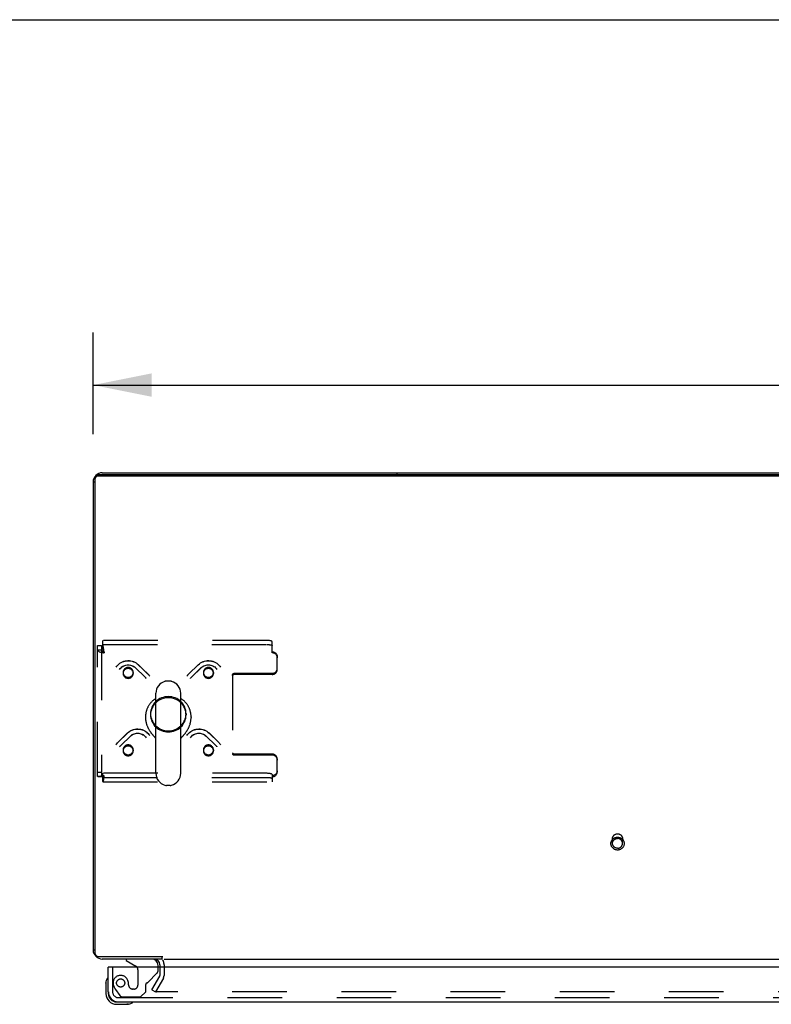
# Model space of a CAD drawing. Header units: inches. Extents: x 0 to 245, y 0 to 158.
# Tile 118 of 159: x 37 to 56, y 134 to 158. Entities that reach past the tile are written whole.
import ezdxf

# ---------------------------------------------------------------- set-up
doc = ezdxf.new("R2010")
doc.units = ezdxf.units.IN
doc.header["$LTSCALE"] = 13.466196
doc.header["$MEASUREMENT"] = 0
doc.linetypes.add('HIDDEN', pattern=[0.2, 0.1, -0.1])
doc.layers.get('0').update_dxf_attribs({"linetype": 'CONTINUOUS'})
for name, color, linetype in [('DEFAULT_2', 8, 'HIDDEN'), ('DIMENSIONS', 7, 'CONTINUOUS'), ('SECONDARY_OR_LEFT_DOOR_ASSEMBLY', 7, 'CONTINUOUS')]:
    doc.layers.add(name, color=color, linetype=linetype)
doc.styles.get("Standard").update_dxf_attribs({"font": 'arial.ttf'})
doc.dimstyles.new('DIMSTYLE_1', dxfattribs={"dimtxt": 1.080176, "dimasz": 1.440235, "dimexe": 0.09, "dimexo": 0.07, "dimgap": 0.0375, "dimtad": 0, "dimtih": 1, "dimtoh": 1, "dimzin": 4, "dimdsep": 46, "dimtxsty": 'Standard', "dimblk": '_FILLED', "dimblk1": '_FILLED', "dimblk2": '_FILLED', "dimcen": 0.09, "dimadec": 3, "dimazin": 1, "dimtfac": 1, "dimtdec": 3, "dimtofl": 0, "dimtmove": 0, "dimatfit": 3, "dimldrblk": '_FILLED', "dimfxl": 0, "dimtolj": 1, "dimtzin": 4, "dimarcsym": 0})

# ---------------------------------------------------------------- blocks, each defined once
blk = doc.blocks.new('_FILLED')
at = {"color": 0, "linetype": 'ByBlock'}
blk.add_solid([(0, 0), (-1, 0.2), (-1, -0.2)], dxfattribs=at)
blk = doc.blocks.new('*D5')
at = {"layer": 'DIMENSIONS', "color": 2, "linetype": 'Continuous'}
for p, q in [((39.155, 148.199), (39.155, 150.704)), ((112.155, 148.199), (112.155, 150.704)), ((39.155, 149.408), (73.228, 149.408)), ((112.155, 149.408), (78.083, 149.408))]:
    blk.add_line(p, q, dxfattribs=at)
at = {"layer": 'DIMENSIONS', "color": 2, "linetype": 'Continuous', "xscale": 1.4402348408, "yscale": 1.4402348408, "zscale": 1.4402348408, "rotation": 180}
blk.add_blockref('_FILLED', (39.155, 149.408), dxfattribs=at)
at = {"layer": 'DIMENSIONS', "color": 2, "linetype": 'Continuous', "xscale": 1.4402348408, "yscale": 1.4402348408, "zscale": 1.4402348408}
blk.add_blockref('_FILLED', (112.155, 149.408), dxfattribs=at)
at = {"layer": 'DIMENSIONS', "color": 2, "linetype": 'Continuous', "insert": (75.655, 149.948), "char_height": 1.0802, "width": 3.77459, "attachment_point": 2, "line_spacing_factor": 0.9}
blk.add_mtext('73.00', dxfattribs=at)

msp = doc.modelspace()

# ---------------------------------------------------------------- linework, layer by layer
at = {"color": 7, "linetype": 'Continuous'}
for p, q in [((0, 158.426), (244.84, 158.426)), ((39.207, 135.369), (39.207, 147.129)), ((39.237, 147.191), (39.243, 147.184)), ((112.041, 147.162), (39.27, 147.162)), ((46.655, 147.189), (46.655, 147.243)), ((39.155, 147.017), (39.207, 147.017)), ((41.053, 142.101), (40.966, 142.101)), ((40.703, 139.827), (40.703, 141.801)), ((41.315, 139.827), (41.315, 141.801)), ((40.447, 141.217), (40.447, 141.207)), ((41.572, 141.217), (41.572, 141.207)), ((41.315, 140.689), (41.334, 140.708)), ((41.334, 140.708), (41.345, 140.72)), ((41.053, 139.526), (40.966, 139.526)), ((39.155, 135.469), (39.207, 135.469)), ((39.27, 135.309), (40.871, 135.309)), ((40.853, 135.309), (40.853, 135.243)), ((40.905, 135.243), (109.155, 135.243))]:
    msp.add_line(p, q, dxfattribs=at)
at = {"color": 3, "linetype": 'Continuous'}
for p, q in [((112.041, 147.189), (39.27, 147.189)), ((39.381, 147.243), (111.929, 147.243)), ((39.155, 147.017), (39.155, 135.469)), ((40.853, 135.243), (39.381, 135.243)), ((40.801, 135.101), (40.801, 135.039))]:
    msp.add_line(p, q, dxfattribs=at)
for points in [[(39.207, 147.129), (39.208, 147.134), (39.208, 147.139), (39.21, 147.145), (39.211, 147.15), (39.213, 147.155), (39.216, 147.159), (39.219, 147.164), (39.222, 147.168), (39.226, 147.172), (39.23, 147.175), (39.234, 147.178)], [(39.234, 147.178), (39.239, 147.181), (39.244, 147.184), (39.249, 147.186)], [(39.249, 147.186), (39.254, 147.187), (39.259, 147.188), (39.264, 147.189), (39.27, 147.189)]]:
    msp.add_lwpolyline(points, dxfattribs=at)
at = {"color": 7, "linetype": 'Continuous'}
for points in [[(39.21, 147.118), (39.208, 147.113), (39.208, 147.107), (39.207, 147.102)], [(39.27, 147.162), (39.264, 147.162), (39.259, 147.162), (39.254, 147.16), (39.249, 147.159), (39.244, 147.157), (39.239, 147.154), (39.234, 147.152), (39.23, 147.148), (39.226, 147.145), (39.222, 147.141), (39.219, 147.137), (39.216, 147.132), (39.213, 147.128), (39.211, 147.123), (39.21, 147.118)], [(40.703, 141.675), (40.703, 141.675), (40.69, 141.667), (40.678, 141.659), (40.667, 141.65), (40.655, 141.641), (40.644, 141.632), (40.633, 141.623), (40.622, 141.613), (40.611, 141.603), (40.601, 141.593), (40.591, 141.582), (40.581, 141.571), (40.572, 141.56), (40.563, 141.549), (40.554, 141.538), (40.546, 141.526), (40.537, 141.514), (40.53, 141.502), (40.522, 141.49), (40.515, 141.477), (40.508, 141.465), (40.502, 141.452), (40.495, 141.439), (40.49, 141.426), (40.484, 141.413), (40.479, 141.399), (40.474, 141.386), (40.47, 141.372), (40.466, 141.358), (40.462, 141.345), (40.459, 141.331), (40.456, 141.317), (40.454, 141.303), (40.452, 141.289), (40.45, 141.274), (40.449, 141.26), (40.448, 141.246), (40.447, 141.232), (40.447, 141.217)], [(41.572, 141.217), (41.572, 141.232), (41.571, 141.246), (41.57, 141.26), (41.569, 141.274), (41.567, 141.289), (41.565, 141.303), (41.563, 141.317), (41.56, 141.331), (41.556, 141.345), (41.553, 141.358), (41.549, 141.372), (41.545, 141.386), (41.54, 141.399), (41.535, 141.413), (41.529, 141.426), (41.524, 141.439), (41.517, 141.452), (41.511, 141.465), (41.504, 141.477), (41.497, 141.49), (41.489, 141.502), (41.482, 141.514), (41.473, 141.526), (41.465, 141.538), (41.456, 141.549), (41.447, 141.56), (41.438, 141.571), (41.428, 141.582), (41.418, 141.593), (41.408, 141.603), (41.397, 141.613), (41.386, 141.623), (41.375, 141.632), (41.364, 141.641), (41.352, 141.65), (41.341, 141.659), (41.329, 141.667), (41.316, 141.675), (41.315, 141.675)], [(40.447, 141.207), (40.447, 141.194), (40.448, 141.181), (40.448, 141.167), (40.45, 141.154), (40.451, 141.14), (40.453, 141.127), (40.455, 141.114), (40.458, 141.1), (40.46, 141.087), (40.463, 141.074), (40.467, 141.061), (40.47, 141.047), (40.474, 141.034), (40.479, 141.022), (40.483, 141.009), (40.488, 140.996), (40.493, 140.984), (40.498, 140.971), (40.504, 140.959), (40.509, 140.947), (40.515, 140.935), (40.521, 140.924), (40.528, 140.912), (40.534, 140.901), (40.541, 140.89), (40.547, 140.879), (40.554, 140.868), (40.561, 140.858), (40.568, 140.848), (40.575, 140.838), (40.582, 140.828), (40.589, 140.819), (40.596, 140.809), (40.603, 140.801), (40.61, 140.792), (40.617, 140.783), (40.624, 140.775), (40.631, 140.767), (40.638, 140.76), (40.644, 140.752), (40.651, 140.745), (40.657, 140.738), (40.663, 140.732), (40.669, 140.726), (40.674, 140.72), (40.68, 140.714), (40.703, 140.689)], [(41.345, 140.72), (41.35, 140.726), (41.356, 140.732), (41.362, 140.739), (41.368, 140.745), (41.375, 140.752), (41.381, 140.76), (41.388, 140.767), (41.395, 140.775), (41.402, 140.783), (41.409, 140.792), (41.416, 140.801), (41.423, 140.809), (41.43, 140.819), (41.437, 140.828), (41.444, 140.838), (41.451, 140.848), (41.458, 140.858), (41.465, 140.868), (41.472, 140.879), (41.478, 140.89), (41.485, 140.901), (41.491, 140.912), (41.498, 140.924), (41.504, 140.935), (41.51, 140.947), (41.515, 140.959), (41.521, 140.971), (41.526, 140.984), (41.531, 140.996), (41.536, 141.009), (41.54, 141.022), (41.545, 141.034), (41.549, 141.047), (41.552, 141.061), (41.556, 141.074), (41.559, 141.087), (41.561, 141.1), (41.564, 141.114), (41.566, 141.127), (41.568, 141.14), (41.569, 141.154), (41.57, 141.167), (41.571, 141.181), (41.572, 141.194), (41.572, 141.207)], [(39.207, 135.369), (39.208, 135.364), (39.208, 135.359), (39.21, 135.354), (39.211, 135.349), (39.213, 135.344), (39.216, 135.339), (39.219, 135.335), (39.222, 135.331), (39.226, 135.327), (39.23, 135.323), (39.234, 135.32), (39.239, 135.317), (39.244, 135.315), (39.249, 135.313), (39.254, 135.311), (39.259, 135.31), (39.264, 135.309), (39.27, 135.309)]]:
    msp.add_lwpolyline(points, dxfattribs=at)
at = {"color": 3, "linetype": 'Continuous'}
for centre, radius, start, end in [((39.381, 147.017), 0.226, 90, 180), ((39.381, 135.469), 0.226, 180, 270), ((40.659, 135.101), 0.142, 0, 90)]:
    msp.add_arc(centre, radius, start, end, dxfattribs=at)
at = {"color": 7, "linetype": 'Continuous'}
for centre, radius, start, end in [((41.009, 141.801), 0.306, 105.6303, 180), ((40.966, 141.958), 0.144, 90, 105.6303), ((41.053, 141.958), 0.144, 74.3697, 90), ((41.009, 141.801), 0.306, 0, 74.3697), ((41.009, 139.826), 0.306, 180, 254.3697), ((41.009, 139.826), 0.306, 285.6303, 360), ((40.966, 139.67), 0.144, 254.3697, 270), ((41.053, 139.67), 0.144, 270, 285.6303)]:
    msp.add_arc(centre, radius, start, end, dxfattribs=at)
at = {"layer": 'DEFAULT_2', "color": 8, "linetype": 'HIDDEN'}
for p, q in [((39.259, 139.752), (39.259, 142.977)), ((39.259, 142.977), (39.363, 142.977)), ((39.363, 142.977), (39.363, 139.752)), ((39.393, 143.004), (39.393, 143.106)), ((43.447, 143.106), (39.393, 143.106)), ((39.393, 143.006), (43.447, 143.006)), ((39.393, 143.004), (39.393, 142.903)), ((43.572, 142.799), (43.572, 143.074)), ((39.259, 142.874), (39.363, 142.874)), ((39.426, 142.799), (39.417, 142.873)), ((39.426, 142.826), (39.417, 142.854)), ((39.426, 142.826), (39.426, 142.799)), ((43.697, 142.705), (43.697, 142.678)), ((43.697, 142.387), (43.697, 142.678)), ((40.195, 142.434), (40.428, 142.209)), ((40.197, 142.432), (40.43, 142.207)), ((40.267, 142.509), (40.5, 142.284)), ((40.269, 142.507), (40.502, 142.282)), ((41.517, 142.282), (41.75, 142.507)), ((41.519, 142.284), (41.752, 142.509)), ((41.589, 142.207), (41.822, 142.432)), ((41.591, 142.209), (41.824, 142.434)), ((39.895, 142.318), (39.895, 142.291)), ((40.145, 142.318), (40.145, 142.291)), ((40.459, 142.173), (40.464, 142.165)), ((41.555, 142.165), (41.56, 142.173)), ((41.56, 142.173), (41.566, 142.181)), ((41.874, 142.318), (41.874, 142.291)), ((42.124, 142.318), (42.124, 142.291)), ((42.597, 142.237), (42.597, 142.264)), ((42.597, 142.237), (42.597, 140.303)), ((43.572, 142.293), (42.627, 142.293)), ((43.572, 142.266), (42.627, 142.266)), ((40.572, 141.297), (40.572, 141.27)), ((41.447, 141.297), (41.447, 141.27)), ((39.771, 140.595), (40.004, 140.82)), ((39.772, 140.597), (40.005, 140.822)), ((39.843, 140.52), (40.076, 140.745)), ((39.845, 140.522), (40.078, 140.747)), ((41.941, 140.747), (42.174, 140.522)), ((41.943, 140.745), (42.176, 140.52)), ((42.014, 140.822), (42.247, 140.597)), ((42.015, 140.82), (42.248, 140.595)), ((39.809, 140.479), (39.814, 140.486)), ((39.814, 140.486), (39.82, 140.494)), ((42.205, 140.486), (42.21, 140.479)), ((39.895, 140.406), (39.895, 140.379)), ((40.145, 140.406), (40.145, 140.379)), ((41.874, 140.406), (41.874, 140.379)), ((42.124, 140.406), (42.124, 140.379)), ((43.572, 140.301), (42.627, 140.301)), ((43.572, 140.274), (42.627, 140.274)), ((43.697, 140.18), (43.697, 140.153)), ((43.697, 139.862), (43.697, 140.153)), ((39.259, 139.855), (39.363, 139.855)), ((39.259, 139.752), (39.363, 139.752)), ((39.382, 139.757), (39.373, 139.755)), ((39.393, 139.623), (39.393, 139.826)), ((43.447, 139.826), (39.393, 139.826)), ((39.426, 139.741), (39.426, 139.768)), ((43.572, 139.793), (43.572, 139.741)), ((43.572, 139.741), (43.572, 139.617)), ((39.393, 139.725), (43.447, 139.725)), ((39.399, 139.721), (43.572, 139.721)), ((39.399, 139.617), (43.572, 139.617)), ((51.969, 138.097), (51.969, 138.213)), ((52.217, 138.097), (52.217, 138.213)), ((40.801, 135.039), (40.801, 134.838)), ((40.905, 135.101), (40.905, 134.838)), ((40.601, 134.483), (40.797, 134.823)), ((40.888, 134.771), (40.691, 134.431)), ((40.601, 134.483), (40.691, 134.431)), ((73.561, 134.431), (40.723, 134.431))]:
    msp.add_line(p, q, dxfattribs=at)
for points in [[(39.417, 142.873), (39.415, 142.892), (39.412, 142.909), (39.41, 142.926), (39.408, 142.941), (39.405, 142.956), (39.403, 142.969), (39.401, 142.98), (39.398, 142.99), (39.396, 142.998), (39.393, 143.004)], [(39.417, 142.854), (39.415, 142.861), (39.412, 142.867), (39.41, 142.874), (39.408, 142.88), (39.405, 142.885), (39.403, 142.89), (39.401, 142.894), (39.398, 142.898), (39.396, 142.901), (39.393, 142.903)], [(43.572, 143.074), (43.571, 143.078), (43.568, 143.082), (43.562, 143.086), (43.555, 143.09), (43.546, 143.093), (43.535, 143.096), (43.523, 143.099), (43.509, 143.102), (43.495, 143.103), (43.479, 143.105), (43.463, 143.106), (43.447, 143.106)], [(43.447, 143.006), (43.463, 143.005), (43.479, 143.004), (43.495, 143.003), (43.509, 143.001), (43.523, 142.999), (43.535, 142.996), (43.546, 142.993), (43.555, 142.989), (43.562, 142.986), (43.568, 142.982), (43.571, 142.977), (43.572, 142.973)], [(39.259, 142.874), (39.261, 142.867), (39.264, 142.86), (39.269, 142.853), (39.276, 142.846), (39.285, 142.84), (39.296, 142.834), (39.308, 142.828), (39.322, 142.822), (39.338, 142.817), (39.354, 142.812), (39.371, 142.808), (39.389, 142.805), (39.408, 142.802), (39.426, 142.799)], [(39.363, 142.874), (39.364, 142.87), (39.365, 142.866), (39.367, 142.862), (39.37, 142.858), (39.373, 142.854), (39.377, 142.85), (39.382, 142.847), (39.387, 142.843), (39.393, 142.84), (39.399, 142.837), (39.406, 142.834), (39.412, 142.831), (39.419, 142.828), (39.426, 142.826)], [(43.572, 142.826), (43.588, 142.825), (43.604, 142.822), (43.62, 142.817), (43.634, 142.81), (43.648, 142.801), (43.66, 142.791), (43.671, 142.779), (43.68, 142.766), (43.687, 142.751), (43.693, 142.736), (43.696, 142.721), (43.697, 142.705)], [(43.697, 142.678), (43.696, 142.694), (43.693, 142.71), (43.687, 142.725), (43.68, 142.739), (43.671, 142.752), (43.66, 142.764), (43.648, 142.774), (43.634, 142.783), (43.62, 142.79), (43.604, 142.795), (43.588, 142.798), (43.572, 142.799)], [(39.72, 142.445), (39.74, 142.473), (39.763, 142.499), (39.788, 142.523), (39.816, 142.544), (39.846, 142.563), (39.877, 142.579), (39.91, 142.591), (39.944, 142.6), (39.979, 142.606), (40.014, 142.608), (40.049, 142.607), (40.084, 142.602), (40.118, 142.595), (40.151, 142.583), (40.183, 142.569), (40.213, 142.552), (40.241, 142.531), (40.267, 142.509)], [(39.72, 142.445), (39.74, 142.473), (39.763, 142.499), (39.788, 142.522), (39.816, 142.543), (39.846, 142.562), (39.877, 142.577), (39.91, 142.589), (39.944, 142.598), (39.979, 142.604), (40.014, 142.606), (40.049, 142.605), (40.084, 142.6), (40.119, 142.592), (40.152, 142.581), (40.184, 142.567), (40.214, 142.55), (40.243, 142.529), (40.269, 142.507)], [(39.809, 142.39), (39.825, 142.412), (39.844, 142.433), (39.864, 142.451), (39.887, 142.467), (39.911, 142.48), (39.937, 142.49), (39.964, 142.498), (39.992, 142.503), (40.019, 142.504), (40.047, 142.503), (40.075, 142.498), (40.102, 142.491), (40.127, 142.48), (40.152, 142.467), (40.174, 142.452), (40.195, 142.434)], [(39.809, 142.39), (39.825, 142.412), (39.844, 142.432), (39.865, 142.45), (39.888, 142.466), (39.912, 142.479), (39.938, 142.489), (39.965, 142.496), (39.992, 142.501), (40.02, 142.502), (40.048, 142.501), (40.076, 142.496), (40.103, 142.489), (40.128, 142.478), (40.153, 142.465), (40.176, 142.45), (40.197, 142.432)], [(40.02, 142.438), (40.004, 142.437), (39.988, 142.434), (39.972, 142.429), (39.957, 142.422), (39.944, 142.414), (39.932, 142.403), (39.921, 142.391), (39.912, 142.378), (39.904, 142.364), (39.899, 142.349), (39.896, 142.333), (39.895, 142.318)], [(40.02, 142.412), (40.004, 142.411), (39.988, 142.407), (39.972, 142.402), (39.957, 142.395), (39.944, 142.387), (39.932, 142.376), (39.921, 142.364), (39.912, 142.351), (39.904, 142.337), (39.899, 142.322), (39.896, 142.307), (39.895, 142.291)], [(40.108, 142.403), (40.096, 142.414), (40.082, 142.422), (40.068, 142.429), (40.052, 142.434), (40.036, 142.437), (40.02, 142.438)], [(40.108, 142.376), (40.096, 142.387), (40.082, 142.395), (40.068, 142.402), (40.052, 142.407), (40.036, 142.411), (40.02, 142.412)], [(40.145, 142.318), (40.144, 142.333), (40.141, 142.349), (40.135, 142.364), (40.128, 142.378), (40.119, 142.391), (40.108, 142.403)], [(41.75, 142.507), (41.776, 142.529), (41.804, 142.55), (41.835, 142.567), (41.867, 142.581), (41.9, 142.592), (41.934, 142.6), (41.969, 142.605), (42.005, 142.606), (42.04, 142.604), (42.075, 142.598), (42.109, 142.589), (42.142, 142.577), (42.173, 142.562), (42.203, 142.543), (42.231, 142.522), (42.256, 142.499), (42.279, 142.473), (42.299, 142.445)], [(41.752, 142.509), (41.778, 142.531), (41.806, 142.552), (41.837, 142.569), (41.869, 142.584), (41.902, 142.595), (41.936, 142.603), (41.971, 142.607), (42.006, 142.608), (42.042, 142.606), (42.076, 142.6), (42.11, 142.591), (42.143, 142.578), (42.174, 142.563), (42.203, 142.544), (42.231, 142.523), (42.256, 142.499), (42.279, 142.473), (42.299, 142.445)], [(41.822, 142.432), (41.843, 142.45), (41.866, 142.465), (41.89, 142.478), (41.916, 142.489), (41.943, 142.496), (41.971, 142.501), (41.998, 142.502), (42.026, 142.501), (42.054, 142.496), (42.081, 142.489), (42.107, 142.479), (42.131, 142.466), (42.154, 142.45), (42.175, 142.432), (42.194, 142.412), (42.21, 142.39)], [(41.824, 142.434), (41.845, 142.452), (41.867, 142.467), (41.892, 142.481), (41.918, 142.491), (41.945, 142.498), (41.972, 142.503), (42, 142.504), (42.028, 142.503), (42.055, 142.498), (42.082, 142.49), (42.108, 142.48), (42.132, 142.466), (42.155, 142.451), (42.176, 142.433), (42.194, 142.412), (42.21, 142.39)], [(41.911, 142.403), (41.9, 142.391), (41.891, 142.378), (41.884, 142.364), (41.878, 142.349), (41.875, 142.333), (41.874, 142.318)], [(41.999, 142.438), (41.983, 142.437), (41.967, 142.434), (41.951, 142.429), (41.937, 142.422), (41.923, 142.414), (41.911, 142.403)], [(41.999, 142.412), (41.983, 142.411), (41.967, 142.407), (41.951, 142.402), (41.937, 142.395), (41.923, 142.387), (41.911, 142.376)], [(42.124, 142.318), (42.123, 142.333), (42.12, 142.349), (42.115, 142.364), (42.107, 142.378), (42.098, 142.391), (42.087, 142.403), (42.075, 142.414), (42.062, 142.422), (42.047, 142.429), (42.031, 142.434), (42.015, 142.437), (41.999, 142.438)], [(42.124, 142.291), (42.123, 142.307), (42.12, 142.322), (42.115, 142.337), (42.107, 142.351), (42.098, 142.364), (42.087, 142.376), (42.075, 142.387), (42.062, 142.395), (42.047, 142.402), (42.031, 142.407), (42.015, 142.411), (41.999, 142.412)], [(43.572, 142.293), (43.588, 142.294), (43.604, 142.297), (43.62, 142.302), (43.634, 142.309), (43.648, 142.318), (43.66, 142.328), (43.671, 142.34), (43.68, 142.353), (43.687, 142.368), (43.693, 142.383), (43.696, 142.398), (43.697, 142.414)], [(39.895, 142.318), (39.896, 142.302), (39.899, 142.286), (39.904, 142.272), (39.912, 142.257), (39.921, 142.244), (39.932, 142.232)], [(39.895, 142.291), (39.896, 142.275), (39.899, 142.26), (39.904, 142.245), (39.912, 142.23), (39.921, 142.217), (39.932, 142.205)], [(39.932, 142.232), (39.944, 142.222), (39.957, 142.213), (39.972, 142.206), (39.988, 142.201), (40.003, 142.198), (40.02, 142.197)], [(39.932, 142.205), (39.944, 142.195), (39.957, 142.186), (39.972, 142.179), (39.988, 142.174), (40.003, 142.171), (40.02, 142.17)], [(40.02, 142.197), (40.036, 142.198), (40.052, 142.201), (40.068, 142.206), (40.082, 142.213), (40.096, 142.222), (40.108, 142.232), (40.119, 142.244), (40.128, 142.257), (40.135, 142.272), (40.141, 142.286), (40.144, 142.302), (40.145, 142.318)], [(40.02, 142.17), (40.036, 142.171), (40.052, 142.174), (40.068, 142.179), (40.082, 142.186), (40.096, 142.195), (40.108, 142.205), (40.119, 142.217), (40.128, 142.23), (40.135, 142.245), (40.141, 142.26), (40.144, 142.275), (40.145, 142.291)], [(40.145, 142.291), (40.144, 142.307), (40.141, 142.322), (40.135, 142.337), (40.128, 142.351), (40.119, 142.364), (40.108, 142.376)], [(40.428, 142.209), (40.435, 142.202), (40.441, 142.195), (40.447, 142.188), (40.453, 142.181), (40.459, 142.173)], [(40.43, 142.207), (40.436, 142.2), (40.442, 142.194), (40.448, 142.187), (40.454, 142.18)], [(40.5, 142.284), (40.51, 142.274), (40.519, 142.264), (40.528, 142.253), (40.537, 142.242), (40.545, 142.231), (40.553, 142.22)], [(40.502, 142.282), (40.511, 142.272), (40.52, 142.262), (40.529, 142.252), (40.537, 142.241), (40.545, 142.231)], [(41.466, 142.22), (41.474, 142.231), (41.482, 142.242), (41.491, 142.253), (41.499, 142.264), (41.509, 142.274), (41.519, 142.284)], [(41.474, 142.231), (41.482, 142.241), (41.49, 142.252), (41.498, 142.262), (41.508, 142.272), (41.517, 142.282)], [(41.565, 142.18), (41.571, 142.187), (41.577, 142.194), (41.583, 142.2), (41.589, 142.207)], [(41.566, 142.181), (41.572, 142.188), (41.578, 142.195), (41.584, 142.202), (41.591, 142.209)], [(41.911, 142.376), (41.9, 142.364), (41.891, 142.351), (41.884, 142.337), (41.878, 142.322), (41.875, 142.307), (41.874, 142.291)], [(41.874, 142.318), (41.875, 142.302), (41.878, 142.286), (41.884, 142.272), (41.891, 142.257), (41.9, 142.244), (41.911, 142.232), (41.923, 142.222), (41.937, 142.213), (41.951, 142.206), (41.967, 142.201), (41.983, 142.198), (41.999, 142.197)], [(41.874, 142.291), (41.875, 142.275), (41.878, 142.26), (41.884, 142.245), (41.891, 142.23), (41.9, 142.217), (41.911, 142.205), (41.923, 142.195), (41.937, 142.186), (41.951, 142.179), (41.967, 142.174), (41.983, 142.171), (41.999, 142.17)], [(41.999, 142.197), (42.015, 142.198), (42.031, 142.201), (42.047, 142.206), (42.062, 142.213), (42.075, 142.222), (42.087, 142.232)], [(41.999, 142.17), (42.015, 142.171), (42.031, 142.174), (42.047, 142.179), (42.062, 142.186), (42.075, 142.195), (42.087, 142.205)], [(42.087, 142.232), (42.098, 142.244), (42.107, 142.257), (42.115, 142.272), (42.12, 142.286), (42.123, 142.302), (42.124, 142.318)], [(42.087, 142.205), (42.098, 142.217), (42.107, 142.23), (42.115, 142.245), (42.12, 142.26), (42.123, 142.275), (42.124, 142.291)], [(42.597, 142.264), (42.598, 142.27), (42.599, 142.275), (42.602, 142.28), (42.606, 142.285), (42.61, 142.288), (42.615, 142.291), (42.621, 142.292), (42.627, 142.293)], [(42.597, 142.237), (42.598, 142.243), (42.599, 142.248), (42.602, 142.253), (42.606, 142.258), (42.61, 142.261), (42.615, 142.264), (42.621, 142.266), (42.627, 142.266)], [(43.572, 142.266), (43.588, 142.267), (43.604, 142.27), (43.62, 142.275), (43.634, 142.282), (43.648, 142.291), (43.66, 142.301), (43.671, 142.313), (43.68, 142.326), (43.687, 142.341), (43.693, 142.356), (43.696, 142.371), (43.697, 142.387)], [(41.009, 141.72), (40.966, 141.717), (40.924, 141.711), (40.882, 141.701), (40.842, 141.687), (40.803, 141.67), (40.766, 141.648), (40.732, 141.624), (40.7, 141.596), (40.671, 141.565), (40.646, 141.532), (40.624, 141.496), (40.605, 141.459), (40.591, 141.42), (40.58, 141.379), (40.574, 141.338), (40.572, 141.297)], [(41.009, 141.693), (40.966, 141.691), (40.924, 141.684), (40.882, 141.674), (40.842, 141.66), (40.803, 141.643), (40.766, 141.621), (40.732, 141.597), (40.7, 141.569), (40.671, 141.538), (40.646, 141.505), (40.624, 141.469), (40.605, 141.432), (40.591, 141.393), (40.58, 141.352), (40.574, 141.311), (40.572, 141.27)], [(41.447, 141.297), (41.445, 141.338), (41.439, 141.379), (41.428, 141.42), (41.414, 141.459), (41.395, 141.496), (41.373, 141.532), (41.348, 141.565), (41.319, 141.596), (41.287, 141.624), (41.253, 141.648), (41.216, 141.67), (41.177, 141.687), (41.136, 141.701), (41.095, 141.711), (41.053, 141.717), (41.009, 141.72)], [(41.447, 141.27), (41.445, 141.311), (41.439, 141.352), (41.428, 141.393), (41.414, 141.432), (41.395, 141.469), (41.373, 141.505), (41.348, 141.538), (41.319, 141.569), (41.287, 141.597), (41.253, 141.621), (41.216, 141.643), (41.177, 141.66), (41.136, 141.674), (41.095, 141.684), (41.053, 141.691), (41.009, 141.693)], [(40.572, 141.297), (40.574, 141.256), (40.58, 141.214), (40.591, 141.174), (40.605, 141.135), (40.624, 141.098), (40.646, 141.062), (40.671, 141.029), (40.7, 140.998), (40.732, 140.97), (40.766, 140.946), (40.803, 140.924), (40.842, 140.907), (40.882, 140.893), (40.924, 140.882), (40.966, 140.876), (41.009, 140.874)], [(40.572, 141.27), (40.574, 141.229), (40.58, 141.188), (40.591, 141.147), (40.605, 141.108), (40.624, 141.071), (40.646, 141.035), (40.671, 141.002), (40.7, 140.971), (40.732, 140.943), (40.766, 140.919), (40.803, 140.897), (40.842, 140.88), (40.882, 140.866), (40.924, 140.856), (40.966, 140.849), (41.009, 140.847)], [(41.009, 140.874), (41.053, 140.876), (41.095, 140.882), (41.136, 140.893), (41.177, 140.907), (41.216, 140.924), (41.253, 140.946), (41.287, 140.97), (41.319, 140.998), (41.348, 141.029), (41.373, 141.062), (41.395, 141.098), (41.414, 141.135), (41.428, 141.174), (41.439, 141.214), (41.445, 141.256), (41.447, 141.297)], [(41.009, 140.847), (41.053, 140.849), (41.095, 140.856), (41.136, 140.866), (41.177, 140.88), (41.216, 140.897), (41.253, 140.919), (41.287, 140.943), (41.319, 140.971), (41.348, 141.002), (41.373, 141.035), (41.395, 141.071), (41.414, 141.108), (41.428, 141.147), (41.439, 141.188), (41.445, 141.229), (41.447, 141.27)], [(40.004, 140.82), (40.03, 140.843), (40.058, 140.863), (40.089, 140.88), (40.121, 140.895), (40.154, 140.906), (40.188, 140.914), (40.223, 140.918), (40.258, 140.919), (40.294, 140.917), (40.328, 140.911), (40.362, 140.903), (40.395, 140.89), (40.427, 140.875), (40.457, 140.857), (40.484, 140.836), (40.51, 140.812), (40.533, 140.786), (40.553, 140.758)], [(40.005, 140.822), (40.032, 140.845), (40.06, 140.865), (40.09, 140.883), (40.123, 140.897), (40.156, 140.908), (40.19, 140.916), (40.225, 140.92), (40.26, 140.921), (40.295, 140.919), (40.33, 140.913), (40.364, 140.904), (40.396, 140.891), (40.428, 140.876), (40.457, 140.857), (40.485, 140.836), (40.51, 140.812), (40.533, 140.786), (40.553, 140.758)], [(40.076, 140.745), (40.097, 140.763), (40.12, 140.779), (40.144, 140.792), (40.17, 140.802), (40.197, 140.809), (40.224, 140.814), (40.252, 140.815), (40.28, 140.814), (40.308, 140.81), (40.335, 140.802), (40.36, 140.792), (40.385, 140.779), (40.408, 140.764), (40.429, 140.746), (40.448, 140.726), (40.464, 140.704)], [(40.078, 140.747), (40.098, 140.765), (40.121, 140.781), (40.146, 140.794), (40.172, 140.804), (40.199, 140.812), (40.226, 140.816), (40.254, 140.818), (40.282, 140.816), (40.309, 140.811), (40.336, 140.804), (40.362, 140.793), (40.386, 140.78), (40.409, 140.764), (40.429, 140.746), (40.448, 140.726), (40.464, 140.704)], [(41.466, 140.758), (41.486, 140.786), (41.509, 140.812), (41.535, 140.836), (41.562, 140.858), (41.592, 140.876), (41.623, 140.892), (41.656, 140.904), (41.69, 140.913), (41.725, 140.919), (41.76, 140.921), (41.795, 140.92), (41.83, 140.916), (41.864, 140.908), (41.897, 140.897), (41.929, 140.882), (41.959, 140.865), (41.987, 140.845), (42.014, 140.822)], [(41.466, 140.758), (41.486, 140.786), (41.509, 140.812), (41.535, 140.836), (41.562, 140.857), (41.592, 140.875), (41.623, 140.89), (41.656, 140.902), (41.69, 140.911), (41.725, 140.917), (41.76, 140.919), (41.796, 140.918), (41.831, 140.914), (41.865, 140.906), (41.898, 140.895), (41.93, 140.88), (41.961, 140.863), (41.989, 140.843), (42.015, 140.82)], [(41.555, 140.704), (41.571, 140.726), (41.59, 140.746), (41.61, 140.764), (41.633, 140.78), (41.658, 140.793), (41.683, 140.804), (41.71, 140.811), (41.738, 140.816), (41.766, 140.818), (41.793, 140.816), (41.821, 140.812), (41.848, 140.804), (41.873, 140.794), (41.898, 140.781), (41.921, 140.765), (41.941, 140.747)], [(41.555, 140.704), (41.571, 140.726), (41.59, 140.746), (41.611, 140.764), (41.634, 140.779), (41.658, 140.792), (41.684, 140.802), (41.711, 140.81), (41.739, 140.814), (41.766, 140.815), (41.794, 140.814), (41.822, 140.809), (41.849, 140.802), (41.875, 140.792), (41.899, 140.779), (41.922, 140.763), (41.943, 140.745)], [(39.72, 140.533), (39.728, 140.544), (39.736, 140.556), (39.744, 140.566), (39.753, 140.577), (39.763, 140.587), (39.772, 140.597)], [(39.728, 140.544), (39.735, 140.555), (39.744, 140.565), (39.752, 140.576), (39.761, 140.585), (39.771, 140.595)], [(39.819, 140.493), (39.825, 140.5), (39.831, 140.507), (39.837, 140.514), (39.843, 140.52)], [(39.82, 140.494), (39.825, 140.501), (39.832, 140.508), (39.838, 140.515), (39.845, 140.522)], [(39.932, 140.491), (39.921, 140.48), (39.912, 140.466), (39.904, 140.452), (39.899, 140.437), (39.896, 140.422), (39.895, 140.406)], [(39.932, 140.465), (39.921, 140.453), (39.912, 140.44), (39.904, 140.425), (39.899, 140.41), (39.896, 140.395), (39.895, 140.379)], [(40.02, 140.527), (40.003, 140.526), (39.988, 140.523), (39.972, 140.518), (39.957, 140.511), (39.944, 140.502), (39.932, 140.491)], [(40.02, 140.5), (40.003, 140.499), (39.988, 140.496), (39.972, 140.491), (39.957, 140.484), (39.944, 140.475), (39.932, 140.465)], [(40.145, 140.406), (40.144, 140.422), (40.141, 140.437), (40.135, 140.452), (40.128, 140.466), (40.119, 140.48), (40.108, 140.491), (40.096, 140.502), (40.082, 140.511), (40.068, 140.518), (40.052, 140.523), (40.036, 140.526), (40.02, 140.527)], [(40.145, 140.379), (40.144, 140.395), (40.141, 140.41), (40.135, 140.425), (40.128, 140.44), (40.119, 140.453), (40.108, 140.465), (40.096, 140.475), (40.082, 140.484), (40.068, 140.491), (40.052, 140.496), (40.036, 140.499), (40.02, 140.5)], [(41.999, 140.527), (41.983, 140.526), (41.967, 140.523), (41.951, 140.518), (41.937, 140.511), (41.923, 140.502), (41.911, 140.491), (41.9, 140.48), (41.891, 140.466), (41.884, 140.452), (41.878, 140.437), (41.875, 140.422), (41.874, 140.406)], [(41.999, 140.5), (41.983, 140.499), (41.967, 140.496), (41.951, 140.491), (41.937, 140.484), (41.923, 140.475), (41.911, 140.465), (41.9, 140.453), (41.891, 140.44), (41.884, 140.425), (41.878, 140.41), (41.875, 140.395), (41.874, 140.379)], [(42.087, 140.491), (42.075, 140.502), (42.062, 140.511), (42.047, 140.518), (42.031, 140.523), (42.015, 140.526), (41.999, 140.527)], [(42.087, 140.465), (42.075, 140.475), (42.062, 140.484), (42.047, 140.491), (42.031, 140.496), (42.015, 140.499), (41.999, 140.5)], [(42.124, 140.406), (42.123, 140.422), (42.12, 140.437), (42.115, 140.452), (42.107, 140.466), (42.098, 140.48), (42.087, 140.491)], [(42.124, 140.379), (42.123, 140.395), (42.12, 140.41), (42.115, 140.425), (42.107, 140.44), (42.098, 140.453), (42.087, 140.465)], [(42.174, 140.522), (42.181, 140.515), (42.187, 140.508), (42.193, 140.501), (42.199, 140.494), (42.205, 140.486)], [(42.176, 140.52), (42.182, 140.514), (42.188, 140.507), (42.194, 140.5), (42.2, 140.493)], [(42.247, 140.597), (42.256, 140.587), (42.266, 140.577), (42.275, 140.566), (42.283, 140.556), (42.291, 140.544), (42.299, 140.533)], [(42.248, 140.595), (42.258, 140.585), (42.267, 140.576), (42.275, 140.565), (42.284, 140.555), (42.291, 140.544)], [(39.895, 140.406), (39.896, 140.39), (39.899, 140.375), (39.904, 140.36), (39.912, 140.346), (39.921, 140.333), (39.932, 140.321), (39.944, 140.31), (39.957, 140.301), (39.972, 140.295), (39.988, 140.289), (40.004, 140.286), (40.02, 140.285)], [(39.895, 140.379), (39.896, 140.363), (39.899, 140.348), (39.904, 140.333), (39.912, 140.319), (39.921, 140.306), (39.932, 140.294), (39.944, 140.283), (39.957, 140.275), (39.972, 140.268), (39.988, 140.263), (40.004, 140.259), (40.02, 140.258)], [(40.02, 140.285), (40.036, 140.286), (40.052, 140.289), (40.068, 140.295), (40.082, 140.301), (40.096, 140.31), (40.108, 140.321)], [(40.02, 140.258), (40.036, 140.259), (40.052, 140.263), (40.068, 140.268), (40.082, 140.275), (40.096, 140.283), (40.108, 140.294)], [(40.108, 140.321), (40.119, 140.333), (40.128, 140.346), (40.135, 140.36), (40.141, 140.375), (40.144, 140.39), (40.145, 140.406)], [(40.108, 140.294), (40.119, 140.306), (40.128, 140.319), (40.135, 140.333), (40.141, 140.348), (40.144, 140.363), (40.145, 140.379)], [(41.874, 140.406), (41.875, 140.39), (41.878, 140.375), (41.884, 140.36), (41.891, 140.346), (41.9, 140.333), (41.911, 140.321)], [(41.874, 140.379), (41.875, 140.363), (41.878, 140.348), (41.884, 140.333), (41.891, 140.319), (41.9, 140.306), (41.911, 140.294)], [(41.911, 140.321), (41.923, 140.31), (41.937, 140.301), (41.951, 140.295), (41.967, 140.289), (41.983, 140.286), (41.999, 140.285)], [(41.911, 140.294), (41.923, 140.283), (41.937, 140.275), (41.951, 140.268), (41.967, 140.263), (41.983, 140.259), (41.999, 140.258)], [(41.999, 140.285), (42.015, 140.286), (42.031, 140.289), (42.047, 140.295), (42.062, 140.301), (42.075, 140.31), (42.087, 140.321), (42.098, 140.333), (42.107, 140.346), (42.115, 140.36), (42.12, 140.375), (42.123, 140.39), (42.124, 140.406)], [(41.999, 140.258), (42.015, 140.259), (42.031, 140.263), (42.047, 140.268), (42.062, 140.275), (42.075, 140.283), (42.087, 140.294), (42.098, 140.306), (42.107, 140.319), (42.115, 140.333), (42.12, 140.348), (42.123, 140.363), (42.124, 140.379)], [(42.627, 140.301), (42.621, 140.301), (42.615, 140.303), (42.61, 140.306), (42.606, 140.309), (42.602, 140.314), (42.599, 140.319), (42.598, 140.324), (42.597, 140.33)], [(42.627, 140.274), (42.621, 140.274), (42.615, 140.276), (42.61, 140.279), (42.606, 140.282), (42.602, 140.287), (42.599, 140.292), (42.598, 140.297), (42.597, 140.303)], [(43.697, 140.18), (43.696, 140.196), (43.693, 140.211), (43.687, 140.226), (43.68, 140.24), (43.671, 140.254), (43.66, 140.265), (43.648, 140.276), (43.634, 140.285), (43.62, 140.292), (43.604, 140.297), (43.588, 140.3), (43.572, 140.301)], [(43.697, 140.153), (43.696, 140.169), (43.693, 140.184), (43.687, 140.199), (43.68, 140.214), (43.671, 140.227), (43.66, 140.239), (43.648, 140.249), (43.634, 140.258), (43.62, 140.265), (43.604, 140.27), (43.588, 140.273), (43.572, 140.274)], [(39.426, 139.741), (39.408, 139.739), (39.389, 139.737), (39.371, 139.737), (39.354, 139.736), (39.338, 139.736), (39.322, 139.737), (39.308, 139.738), (39.296, 139.739), (39.285, 139.741), (39.276, 139.743), (39.269, 139.745), (39.264, 139.747), (39.261, 139.75), (39.259, 139.752)], [(39.376, 139.756), (39.37, 139.755), (39.365, 139.754), (39.36, 139.753), (39.356, 139.753), (39.353, 139.752), (39.35, 139.752), (39.349, 139.752), (39.348, 139.752)], [(39.373, 139.755), (39.37, 139.754), (39.367, 139.754), (39.365, 139.753), (39.364, 139.753), (39.363, 139.752)], [(39.426, 139.768), (39.419, 139.766), (39.412, 139.764), (39.406, 139.762), (39.399, 139.76), (39.393, 139.759), (39.387, 139.758), (39.382, 139.757)], [(39.399, 139.721), (39.401, 139.721), (39.403, 139.722), (39.405, 139.724), (39.408, 139.726), (39.41, 139.73), (39.412, 139.733), (39.415, 139.738), (39.417, 139.743), (39.419, 139.749), (39.422, 139.755), (39.424, 139.761), (39.426, 139.768)], [(39.399, 139.617), (39.401, 139.618), (39.403, 139.62), (39.405, 139.625), (39.408, 139.631), (39.41, 139.64), (39.412, 139.65), (39.415, 139.662), (39.417, 139.675), (39.419, 139.69), (39.422, 139.706), (39.424, 139.723), (39.426, 139.741)], [(43.572, 139.793), (43.571, 139.798), (43.568, 139.802), (43.562, 139.806), (43.555, 139.81), (43.546, 139.813), (43.535, 139.816), (43.523, 139.819), (43.509, 139.821), (43.495, 139.823), (43.479, 139.825), (43.463, 139.825), (43.447, 139.826)], [(43.697, 139.889), (43.696, 139.873), (43.693, 139.857), (43.687, 139.842), (43.68, 139.828), (43.671, 139.815), (43.66, 139.803), (43.648, 139.793), (43.634, 139.784), (43.62, 139.777), (43.604, 139.772), (43.588, 139.769), (43.572, 139.768)], [(43.572, 139.741), (43.588, 139.742), (43.604, 139.745), (43.62, 139.75), (43.634, 139.757), (43.648, 139.766), (43.66, 139.776), (43.671, 139.788), (43.68, 139.801), (43.687, 139.815), (43.693, 139.83), (43.696, 139.846), (43.697, 139.862)], [(39.393, 139.723), (39.396, 139.722), (39.398, 139.721), (39.399, 139.721)], [(39.393, 139.623), (39.396, 139.619), (39.398, 139.617), (39.399, 139.617)], [(43.447, 139.725), (43.463, 139.725), (43.479, 139.724), (43.495, 139.723), (43.509, 139.721), (43.523, 139.719), (43.535, 139.716), (43.546, 139.713), (43.555, 139.709), (43.562, 139.705), (43.568, 139.701), (43.571, 139.697), (43.572, 139.693)], [(51.969, 138.213), (51.969, 138.222), (51.97, 138.232), (51.972, 138.241), (51.975, 138.25), (51.978, 138.259), (51.982, 138.267), (51.987, 138.275), (51.993, 138.283), (51.999, 138.291), (52.005, 138.298), (52.012, 138.304), (52.02, 138.31), (52.028, 138.315), (52.037, 138.32), (52.045, 138.324), (52.055, 138.327), (52.064, 138.33), (52.074, 138.331), (52.083, 138.333), (52.093, 138.333)], [(52.093, 138.333), (52.103, 138.333), (52.112, 138.331), (52.122, 138.33), (52.131, 138.327), (52.14, 138.324), (52.149, 138.32), (52.158, 138.315), (52.166, 138.31), (52.174, 138.304), (52.181, 138.298), (52.187, 138.291), (52.193, 138.283), (52.199, 138.275), (52.203, 138.267), (52.208, 138.259), (52.211, 138.25), (52.214, 138.241), (52.215, 138.232), (52.217, 138.222), (52.217, 138.213)], [(52.093, 137.933), (52.081, 137.933), (52.069, 137.935), (52.057, 137.937), (52.045, 137.94), (52.033, 137.944), (52.022, 137.949), (52.011, 137.954), (52.001, 137.961), (51.991, 137.968), (51.982, 137.975), (51.973, 137.984), (51.965, 137.993), (51.958, 138.002), (51.951, 138.012), (51.946, 138.023), (51.941, 138.034), (51.937, 138.045), (51.934, 138.056), (51.931, 138.068), (51.93, 138.08), (51.929, 138.091), (51.93, 138.103), (51.931, 138.115), (51.934, 138.127), (51.937, 138.138), (51.941, 138.149), (51.946, 138.16), (51.951, 138.171), (51.958, 138.181), (51.965, 138.19), (51.973, 138.199), (51.982, 138.208), (51.991, 138.215), (52.001, 138.223), (52.011, 138.229), (52.022, 138.234), (52.033, 138.239), (52.045, 138.243), (52.057, 138.246), (52.069, 138.248), (52.081, 138.25), (52.093, 138.25)], [(51.969, 138.097), (51.969, 138.107), (51.97, 138.116), (51.972, 138.125), (51.975, 138.134), (51.978, 138.143), (51.982, 138.151), (51.987, 138.16), (51.993, 138.168), (51.999, 138.175), (52.005, 138.182), (52.012, 138.188), (52.02, 138.194), (52.028, 138.199), (52.037, 138.204), (52.046, 138.208), (52.055, 138.211), (52.064, 138.214), (52.074, 138.215), (52.083, 138.217), (52.093, 138.217)], [(52.093, 137.977), (52.083, 137.978), (52.074, 137.979), (52.064, 137.981), (52.055, 137.983), (52.046, 137.986), (52.037, 137.99), (52.028, 137.995), (52.02, 138), (52.012, 138.006), (52.005, 138.012), (51.999, 138.019), (51.993, 138.027), (51.987, 138.035), (51.982, 138.043), (51.978, 138.051), (51.975, 138.06), (51.972, 138.069), (51.97, 138.078), (51.969, 138.088), (51.969, 138.097)], [(52.093, 138.25), (52.105, 138.25), (52.117, 138.248), (52.129, 138.246), (52.141, 138.243), (52.153, 138.239), (52.164, 138.234), (52.175, 138.229), (52.185, 138.223), (52.195, 138.216), (52.204, 138.208), (52.213, 138.199), (52.221, 138.19), (52.228, 138.181), (52.235, 138.171), (52.24, 138.16), (52.245, 138.149), (52.249, 138.138), (52.252, 138.127), (52.255, 138.115), (52.256, 138.104), (52.256, 138.092), (52.256, 138.08), (52.255, 138.068), (52.252, 138.056), (52.249, 138.045), (52.245, 138.034), (52.24, 138.023), (52.235, 138.012), (52.228, 138.002), (52.221, 137.993), (52.213, 137.984), (52.204, 137.975), (52.195, 137.968), (52.185, 137.961), (52.175, 137.954), (52.164, 137.949), (52.153, 137.944), (52.141, 137.94), (52.129, 137.937), (52.117, 137.935), (52.105, 137.933), (52.093, 137.933)], [(52.217, 138.097), (52.217, 138.107), (52.215, 138.116), (52.214, 138.125), (52.211, 138.134), (52.208, 138.143), (52.203, 138.151), (52.199, 138.16), (52.193, 138.168), (52.187, 138.175), (52.181, 138.182), (52.173, 138.188), (52.166, 138.194), (52.158, 138.199), (52.149, 138.204), (52.14, 138.208), (52.131, 138.211), (52.122, 138.214), (52.112, 138.215), (52.103, 138.217), (52.093, 138.217)], [(52.093, 137.977), (52.103, 137.978), (52.112, 137.979), (52.122, 137.981), (52.131, 137.983), (52.14, 137.986), (52.149, 137.99), (52.158, 137.995), (52.166, 138), (52.173, 138.006), (52.181, 138.012), (52.187, 138.019), (52.193, 138.027), (52.199, 138.035), (52.203, 138.043), (52.208, 138.051), (52.211, 138.06), (52.214, 138.069), (52.215, 138.078), (52.217, 138.088), (52.217, 138.097)], [(40.705, 134.456), (40.704, 134.454), (40.704, 134.452), (40.703, 134.45), (40.703, 134.448), (40.703, 134.448)], [(40.703, 134.448), (40.703, 134.446), (40.703, 134.444), (40.704, 134.442), (40.705, 134.441), (40.706, 134.439), (40.707, 134.437), (40.709, 134.436), (40.71, 134.434), (40.712, 134.433), (40.714, 134.432), (40.716, 134.432)], [(40.723, 134.431), (40.721, 134.431), (40.719, 134.431), (40.716, 134.432)]]:
    msp.add_lwpolyline(points, dxfattribs=at)
for centre, radius, start, end in [((40.659, 135.101), 0.246, 0, 29.6502), ((40.771, 134.838), 0.03, 330, 360), ((40.771, 134.838), 0.134, 330, 360)]:
    msp.add_arc(centre, radius, start, end, dxfattribs=at)
at = {"layer": 'SECONDARY_OR_LEFT_DOOR_ASSEMBLY', "color": 7, "linetype": 'Continuous'}
for p, q in [((39.972, 135.243), (39.972, 135.204)), ((39.972, 135.204), (40.211, 135.066)), ((39.592, 135.039), (39.53, 135.039)), ((40.759, 135.039), (40.759, 135.086)), ((39.47, 134.644), (39.473, 134.682)), ((39.47, 134.644), (39.47, 134.388)), ((39.53, 134.432), (39.53, 134.388)), ((39.733, 134.185), (39.777, 134.185)), ((39.733, 134.125), (39.99, 134.125)), ((40.028, 134.128), (39.99, 134.125))]:
    msp.add_line(p, q, dxfattribs=at)
at = {"layer": 'SECONDARY_OR_LEFT_DOOR_ASSEMBLY', "color": 3, "linetype": 'Continuous'}
for p, q in [((39.53, 134.432), (39.53, 135.039)), ((74.031, 135.039), (39.592, 135.039)), ((39.777, 134.185), (73.846, 134.185))]:
    msp.add_line(p, q, dxfattribs=at)
at = {"layer": 'SECONDARY_OR_LEFT_DOOR_ASSEMBLY', "color": 8, "linetype": 'HIDDEN'}
for p, q in [((39.634, 135.039), (39.634, 134.432)), ((40.26, 134.98), (40.26, 134.6)), ((40.511, 134.674), (40.73, 134.893)), ((40.759, 134.964), (40.759, 135.039)), ((39.709, 134.488), (39.81, 134.344)), ((40.162, 134.502), (40.129, 134.502)), ((40.326, 134.31), (40.452, 134.436)), ((40.452, 134.436), (40.452, 134.615)), ((39.777, 134.289), (73.846, 134.289)), ((39.875, 134.31), (40.326, 134.31))]:
    msp.add_line(p, q, dxfattribs=at)
msp.add_circle((39.834, 134.652), 0.101, dxfattribs=at)
at = {"layer": 'SECONDARY_OR_LEFT_DOOR_ASSEMBLY', "color": 7, "linetype": 'Continuous'}
for centre, radius, start, end in [((40.602, 135.086), 0.157, 0, 90), ((40.16, 134.98), 0.1, 36.5468, 59.908), ((39.72, 134.644), 0.25, 149.1101, 180), ((39.519, 134.765), 0.015, 96.3796, 149.1101), ((39.515, 134.765), 0.015, 0, 83.6204), ((39.733, 134.388), 0.263, 180, 270), ((39.733, 134.388), 0.203, 180, 270), ((39.99, 134.375), 0.25, 270, 300.8899), ((40.11, 134.17), 0.015, 6.3796, 90), ((40.11, 134.173), 0.015, 300.8899, 353.6204)]:
    msp.add_arc(centre, radius, start, end, dxfattribs=at)
at = {"layer": 'SECONDARY_OR_LEFT_DOOR_ASSEMBLY', "color": 8, "linetype": 'HIDDEN'}
for centre, radius, start, end in [((40.16, 134.98), 0.1, 0, 36.5468), ((40.659, 134.964), 0.1, 315, 360), ((39.834, 134.652), 0.187, 17.8482, 196.8439), ((39.639, 134.589), 0.393, 1.6607, 17.9298), ((40.491, 134.615), 0.039, 111.6096, 180), ((40.44, 134.744), 0.1, 291.6096, 315), ((39.777, 134.432), 0.142, 180, 270), ((40.025, 134.71), 0.386, 196.8439, 215.1), ((40.129, 134.6), 0.098, 180, 270), ((40.162, 134.6), 0.098, 270, 360), ((39.875, 134.389), 0.079, 215.1, 270)]:
    msp.add_arc(centre, radius, start, end, dxfattribs=at)
at = {"layer": 'SECONDARY_OR_LEFT_DOOR_ASSEMBLY', "color": 3, "linetype": 'Continuous'}
msp.add_arc((39.777, 134.432), 0.246, 180, 270, dxfattribs=at)

# ---------------------------------------------------------------- dimensions: what is measured, and where the dimension line sits
at = {"layer": 'DIMENSIONS', "color": 2, "linetype": 'Continuous'}
dim = msp.add_linear_dim(base=(39.155, 149.408), p1=(112.155, 150.774), p2=(39.155, 150.774), angle=180, dimstyle='DIMSTYLE_1', dxfattribs=at)
dim.commit()
dim.dimension.update_dxf_attribs({"geometry": '*D5', "text_midpoint": (75.655, 149.402), "dimtype": 160})

doc.saveas('drawing.dxf')
